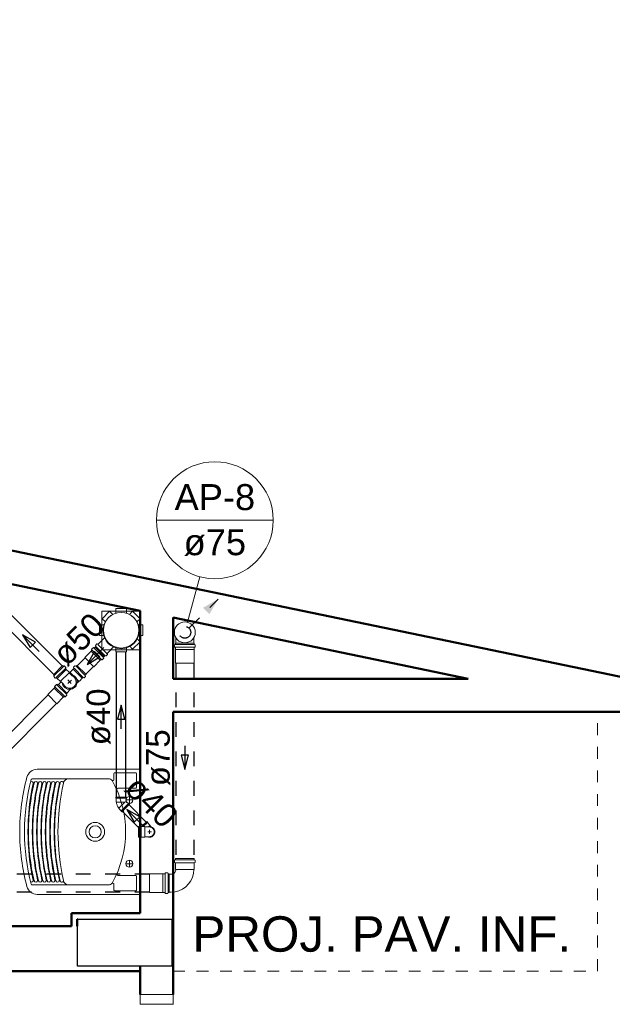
# Model space of a CAD drawing. Header units: millimetres. Extents: x 567 to 934, y -1 to 364.
# Tile 172 of 256: x 643 to 648, y 103 to 111. Entities that reach past the tile are written whole.
import ezdxf

# ---------------------------------------------------------------- set-up
doc = ezdxf.new("R2010")
doc.units = ezdxf.units.MM
doc.header["$MEASUREMENT"] = 0
for name, pattern in [('JIS_02_1.2', [0.25, 0.125, -0.125]), ('NULL', [0]), ('Projeção', [0.0065, 0.005, -0.0015])]:
    doc.linetypes.add(name, pattern=pattern)
for name, color, linetype, lineweight in [('A-DETL', 7, 'Continuous', 13), ('A-WALL', 7, 'Continuous', 25), ('AP-Condutos', 14, 'JIS_02_1.2', 25), ('AP-Indicação coluna', 14, 'Continuous', 13), ('AP-Sentido conduto', 14, 'Continuous', 30), ('AP-Textos conduto', 7, 'Continuous', 9), ('ARQ-ALV-REB', 7, 'Continuous', 18), ('ARQ-ESQUAD', 7, 'Continuous', 25), ('C-PROP-LINE', 7, 'Continuous', 25), ('Caixas e Ralos - TIGRE', 7, 'Continuous', 13), ('CV-Condutos', 14, 'Continuous', 25), ('CV-Sentido conduto', 14, 'Continuous', 30), ('G-ANNO-TEXT', 231, 'Continuous', 9), ('Peças hidrossanitárias', 7, 'Continuous', 13), ('S-COLS', 7, 'Continuous', 13), ('Simbolos', 14, 'Continuous', 20), ('Simbolos_int', 14, 'Continuous', 15), ('TQ-Condutos', 14, 'Continuous', 25), ('TQ-Sentido conduto', 14, 'Continuous', 30), ('TQ-Textos conduto', 7, 'Continuous', 9)]:
    doc.layers.add(name, color=color, linetype=linetype, lineweight=lineweight)
doc.layers.add('ARQ FINA', color=8, linetype='Continuous')
doc.styles.add('Arial', font='arial.ttf')
doc.styles.add('Arial_1', font='arial.ttf', dxfattribs={"height": 200})

msp = doc.modelspace()

# ---------------------------------------------------------------- hatches: boundary and pattern name
at = {"layer": 'AP-Condutos', "linetype": 'Continuous'}
msp.add_hatch(color=151, dxfattribs=at).paths.add_polyline_path([(644.6341, 106.168), (644.5042, 106.093), (644.5591, 106.0381)])

# ---------------------------------------------------------------- linework, layer by layer
at = {"layer": 'A-DETL', "color": 8, "linetype": 'Projeção'}
for p, q in [((647.8511, 103.0142), (647.8511, 105.1931)), ((644.2511, 85.9305), (644.2511, 103.0142)), ((644.2511, 103.0142), (647.8511, 103.0142))]:
    msp.add_line(p, q, dxfattribs=at)
at = {"layer": 'A-WALL', "color": 8, "lineweight": 50}
for p, q in [((662.7311, 102.4601), (636.0791, 107.9921)), ((640.8391, 106.7181), (643.9711, 106.068)), ((643.9711, 106.068), (643.9711, 103.5052)), ((644.2511, 106.0099), (646.7537, 105.4905)), ((644.2511, 105.4905), (644.2511, 106.0099)), ((646.7537, 105.4905), (644.2511, 105.4905)), ((644.2511, 105.2105), (648.1027, 105.2105)), ((644.2511, 102.8142), (644.2511, 105.2105)), ((643.3889, 103.5052), (643.3889, 103.3942)), ((643.9711, 103.5052), (643.3889, 103.5052)), ((643.4389, 103.3942), (643.4389, 103.4552)), ((643.4389, 103.4552), (643.4416, 103.4552)), ((643.3889, 103.3942), (642.6211, 103.3942)), ((643.4416, 103.3942), (643.4389, 103.3942)), ((642.6211, 103.0142), (643.9711, 103.0142)), ((643.9711, 103.0552), (643.9711, 102.8142))]:
    msp.add_line(p, q, dxfattribs=at)
at = {"layer": 'A-WALL', "color": 8}
for p, q in [((643.4416, 103.4552), (644.2416, 103.4552)), ((644.2416, 103.4552), (644.2416, 103.0552)), ((643.4416, 103.0552), (643.4416, 103.3942)), ((644.2416, 103.0552), (643.4416, 103.0552))]:
    msp.add_line(p, q, dxfattribs=at)
at = {"layer": 'AP-Condutos'}
for p, q in [((644.2758, 105.6252), (644.2758, 103.967)), ((644.4268, 105.6252), (644.4268, 103.967)), ((644.0517, 103.8349), (641.8168, 103.8349)), ((644.0517, 103.6839), (641.666, 103.6839))]:
    msp.add_line(p, q, dxfattribs=at)
msp.add_lwpolyline([(644.3866, 105.9205), (644.6341, 106.168)], dxfattribs=at)
msp.add_circle((644.3513, 105.8852), 0.05, dxfattribs=at)
at = {"layer": 'AP-Indicação coluna'}
for p, q in [((644.1102, 106.836), (645.1015, 106.836)), ((644.4777, 106.3572), (644.3742, 105.9708))]:
    msp.add_line(p, q, dxfattribs=at)
msp.add_circle((644.6059, 106.836), 0.4957, dxfattribs=at)
msp.add_circle((644.6059, 106.836), 0.4957, dxfattribs=at)
at = {"layer": 'AP-Sentido conduto'}
for p, q in [((644.3836, 104.8431), (644.3189, 104.8431)), ((644.3189, 104.8431), (644.3513, 104.7223)), ((644.3513, 104.7223), (644.3836, 104.8431))]:
    msp.add_line(p, q, dxfattribs=at)
msp.add_lwpolyline([(644.3513, 104.9223), (644.3513, 104.7223)], dxfattribs=at)
at = {"layer": 'ARQ FINA', "lineweight": 5}
msp.add_circle((643.5908, 104.1942), 0.08, dxfattribs=at)
at = {"layer": 'ARQ-ALV-REB', "color": 8}
for p, q in [((643.6466, 105.736), (643.6466, 106.065)), ((643.6466, 106.065), (643.9711, 106.065)), ((643.9711, 105.736), (643.6466, 105.736))]:
    msp.add_line(p, q, dxfattribs=at)
at = {"layer": 'ARQ-ESQUAD', "color": 8, "lineweight": 13}
for p, q in [((643.9711, 102.7342), (643.9711, 102.8142)), ((643.9711, 102.8142), (644.2511, 102.8142)), ((643.9711, 102.8142), (644.2511, 102.8142)), ((643.9711, 102.7342), (643.9711, 102.8142)), ((644.2511, 102.8142), (644.2511, 102.7342)), ((644.2511, 102.8142), (644.2511, 102.7342)), ((644.2511, 102.7342), (643.9711, 102.7342)), ((644.2511, 102.7342), (643.9711, 102.7342))]:
    msp.add_line(p, q, dxfattribs=at)
at = {"layer": 'C-PROP-LINE', "color": 8}
msp.add_line((671.4841, 100.6433), (607.2794, 113.9698), dxfattribs=at)
at = {"layer": 'Caixas e Ralos - TIGRE', "color": 8}
for p, q in [((643.9711, 106.065), (643.6466, 106.065)), ((643.6466, 106.065), (643.6466, 105.736)), ((643.6466, 105.736), (643.9711, 105.736))]:
    msp.add_line(p, q, dxfattribs=at)
for start, end in [(90, 270), (270, 90)]:
    msp.add_arc((643.8111, 105.9005), 0.154, start, end, dxfattribs=at)
at = {"layer": 'CV-Condutos'}
for p, q in [((643.2392, 105.529), (642.7546, 106.0137)), ((643.3109, 105.6008), (642.8263, 106.0854))]:
    msp.add_line(p, q, dxfattribs=at)
at = {"layer": 'CV-Sentido conduto'}
for p, q in [((642.9758, 105.8642), (643.0383, 105.756)), ((643.084, 105.8017), (642.9758, 105.8642)), ((643.0383, 105.756), (643.084, 105.8017))]:
    msp.add_line(p, q, dxfattribs=at)
msp.add_lwpolyline([(643.1172, 105.7228), (642.9758, 105.8642)], dxfattribs=at)
at = {"layer": 'Peças hidrossanitárias', "color": 8}
for p, q in [((643.6466, 105.736), (643.6466, 106.065)), ((643.6466, 106.065), (643.9711, 106.065)), ((643.9711, 105.736), (643.6466, 105.736)), ((643.9611, 104.7242), (643.0987, 104.7242)), ((643.7503, 104.6372), (643.7503, 104.6882)), ((643.7571, 104.695), (643.9351, 104.695)), ((643.9419, 104.6882), (643.9419, 104.5702)), ((643.059, 104.617), (643.0436, 104.6208)), ((643.0573, 104.6442), (643.704, 104.6442)), ((643.9351, 104.5634), (643.7834, 104.5634)), ((643.8511, 104.4642), (643.9111, 104.4642)), ((643.8811, 104.4942), (643.8811, 104.4342)), ((643.8511, 103.9242), (643.9111, 103.9242)), ((643.8811, 103.9542), (643.8811, 103.8942)), ((643.0577, 103.7706), (643.0437, 103.7671)), ((643.7503, 103.7514), (643.7503, 103.7004)), ((643.9351, 103.8252), (643.7835, 103.8252)), ((643.9419, 103.7004), (643.9419, 103.8184)), ((643.704, 103.7442), (643.0573, 103.7442)), ((643.7571, 103.6936), (643.9351, 103.6936)), ((643.0987, 103.6642), (643.9611, 103.6642))]:
    msp.add_line(p, q, dxfattribs=at)
msp.add_circle((643.5908, 104.1942), 0.08, dxfattribs=at)
for centre, radius, start, end in [((643.0987, 104.6342), 0.09, 90, 165.0895), ((643.7571, 104.6882), 0.0068, 90, 180), ((643.9351, 104.6882), 0.0068, 0, 90), ((643.9611, 104.7142), 0.01, 360, 90), ((644.7511, 104.1942), 1.8, 165.0895, 180), ((644.7511, 104.1942), 1.76, 165.43795, 194.56205), ((644.9524, 104.1942), 1.9316, 167.75673, 192.24327), ((644.9154, 104.1942), 1.8896, 167.26211, 192.73462), ((643.0573, 104.6342), 0.01, 90, 165.43795), ((644.9556, 104.1942), 1.8978, 167.52851, 192.47149), ((643.051, 104.6057), 0.0138, 351.91427, 54.67274), ((644.9521, 104.1942), 1.8896, 167.26211, 192.73462), ((644.9923, 104.1942), 1.8978, 167.52851, 192.47149), ((644.9887, 104.1942), 1.8896, 167.26211, 192.73462), ((645.0289, 104.1942), 1.8978, 167.52851, 192.47149), ((645.0254, 104.1942), 1.8896, 167.26211, 192.73462), ((645.0656, 104.1942), 1.8978, 167.52851, 192.47149), ((645.0626, 104.1942), 1.8896, 167.26211, 192.73462), ((645.1027, 104.1942), 1.8978, 167.52851, 192.47149), ((645.0997, 104.1942), 1.8896, 167.26211, 192.73462), ((645.1399, 104.1942), 1.8978, 167.52851, 192.47149), ((645.1433, 104.1942), 1.8964, 167.30973, 192.69052), ((645.1377, 104.1942), 1.8622, 167.16628, 192.83372), ((643.3635, 104.6025), 0.0418, 93.32388, 172.67575), ((643.7038, 104.6038), 0.0404, 39.04366, 89.79572), ((643.7389, 104.6404), 0.0118, 251.68538, 344.04461), ((642.9572, 104.1942), 0.8913, 330.78554, 29.21357), ((643.7834, 104.5531), 0.0103, 90, 180), ((643.9351, 104.5702), 0.0068, 270, 0), ((643.8811, 104.4642), 0.03, 90, 270), ((643.8811, 104.4642), 0.03, 90, 270), ((643.8811, 104.4642), 0.03, 270, 90), ((643.8811, 104.4642), 0.03, 270, 90), ((644.7511, 104.1942), 1.8, 180, 194.9105), ((643.5908, 104.1942), 0.052, 0, 180), ((643.5908, 104.1942), 0.052, 180, 0), ((643.8811, 103.9242), 0.03, 90, 270), ((643.8811, 103.9242), 0.03, 90, 270), ((643.8811, 103.9242), 0.03, 270, 90), ((643.8811, 103.9242), 0.03, 270, 90), ((643.7835, 103.8355), 0.0102, 180, 270), ((643.0573, 103.7542), 0.01, 194.56205, 270), ((643.3635, 103.7858), 0.0418, 187.3239, 266.67622), ((643.7039, 103.7848), 0.0404, 270.19898, 320.96473), ((643.7389, 103.7482), 0.0118, 15.95125, 108.26384), ((643.9351, 103.8184), 0.00681, 0, 90), ((643.0987, 103.7542), 0.09, 194.9105, 270), ((643.7571, 103.7004), 0.0068, 180, 270), ((643.9351, 103.7004), 0.0068, 270, 0), ((643.9611, 103.6742), 0.01, 270, 0)]:
    msp.add_arc(centre, radius, start, end, dxfattribs=at)
for centre, major_axis, ratio, start_param, end_param in [((643.0874, 104.6073), (-0.0151, 0.0033), 0.866837, 3.141593, 6.275174), ((643.1241, 104.6073), (-0.0151, 0.0033), 0.866837, 3.141593, 6.275174), ((643.1607, 104.6073), (-0.0151, 0.0033), 0.866837, 3.141593, 6.275174), ((643.1975, 104.6073), (-0.0151, 0.0033), 0.866837, 3.141593, 6.275174), ((643.2346, 104.6073), (-0.0151, 0.0033), 0.866837, 3.141593, 6.275174), ((643.2717, 104.6073), (-0.0151, 0.0033), 0.866837, 3.141593, 6.275174), ((643.3073, 104.6076), (-0.014, 0.0032), 0.924198, 3.141593, 6.283783), ((643.0527, 103.7816), (0.0119, 0.0029), 0.98253, 4.891996, 6.283185), ((643.0874, 103.781), (0.0151, 0.0033), 0.86017, 3.141593, 6.283185), ((643.1241, 103.781), (0.0151, 0.0033), 0.86017, 3.141593, 6.283185), ((643.1607, 103.781), (0.0151, 0.0033), 0.86017, 3.141593, 6.283185), ((643.1975, 103.781), (0.0151, 0.0033), 0.86017, 3.141593, 6.283185), ((643.2346, 103.781), (0.0151, 0.0033), 0.86017, 3.141593, 6.283185), ((643.2717, 103.781), (0.0151, 0.0033), 0.86017, 3.141593, 6.283185), ((643.3073, 103.7807), (0.014, 0.0032), 0.924203, 3.140999, 6.283189)]:
    msp.add_ellipse(centre, major_axis=major_axis, ratio=ratio, start_param=start_param, end_param=end_param, dxfattribs=at)
at = {"layer": 'S-COLS', "color": 8}
for p, q in [((643.9711, 103.4552), (643.4416, 103.4552)), ((643.4416, 103.4552), (643.4416, 103.3942)), ((644.2416, 103.4552), (643.9711, 103.4552)), ((644.2416, 103.2042), (644.2416, 103.4552)), ((643.4416, 103.3942), (643.4416, 103.0552)), ((644.2416, 103.0552), (644.2416, 103.2042)), ((643.4416, 103.0552), (643.9711, 103.0552)), ((643.9711, 103.0552), (644.2416, 103.0552))]:
    msp.add_line(p, q, dxfattribs=at)
at = {"layer": 'Simbolos'}
for p, q in [((643.6498, 106.001), (643.7134, 106.0647)), ((643.7134, 106.0647), (643.7409, 106.0372)), ((643.766, 106.0865), (643.766, 106.0476)), ((643.766, 106.0865), (643.856, 106.0865)), ((643.856, 106.0865), (643.856, 106.0477)), ((643.9086, 106.0648), (643.8811, 106.0373)), ((643.9086, 106.0648), (643.9723, 106.0012)), ((643.6281, 105.9484), (643.6669, 105.9484)), ((643.6281, 105.8584), (643.6281, 105.9484)), ((643.6498, 106.001), (643.6773, 105.9735)), ((643.9723, 106.0012), (643.9448, 105.9737)), ((643.9941, 105.9486), (643.9552, 105.9486)), ((643.9941, 105.9486), (643.9941, 105.8586)), ((643.6149, 105.7845), (643.6729, 105.8426)), ((643.6281, 105.8584), (643.667, 105.8584)), ((643.9941, 105.8586), (643.9553, 105.8586)), ((644.2758, 105.8388), (644.2758, 105.7932)), ((644.4268, 105.8388), (644.4268, 105.7932)), ((643.5731, 105.7552), (643.5607, 105.7428)), ((643.5755, 105.7555), (643.5808, 105.7524)), ((643.5894, 105.7589), (643.5832, 105.7528)), ((643.5894, 105.7589), (643.5955, 105.7651)), ((643.6668, 105.6816), (643.5894, 105.7589)), ((643.5894, 105.7589), (643.6668, 105.6816)), ((643.5928, 105.7728), (643.5958, 105.7675)), ((643.5931, 105.7752), (643.6055, 105.7876)), ((643.6082, 105.7877), (643.6122, 105.7844)), ((643.6923, 105.7072), (643.7504, 105.7653)), ((643.7662, 105.7205), (643.7662, 105.7594)), ((643.8562, 105.7205), (643.8562, 105.7594)), ((643.9088, 105.7424), (643.8813, 105.7698)), ((643.9724, 105.806), (643.9088, 105.7424)), ((643.9724, 105.806), (643.9449, 105.8335)), ((644.2627, 105.7786), (644.2627, 105.7611)), ((644.2702, 105.7821), (644.2642, 105.7805)), ((644.2695, 105.7587), (644.2645, 105.7591)), ((644.2713, 105.7567), (644.2713, 105.7395)), ((644.2717, 105.7932), (644.4309, 105.7932)), ((644.2717, 105.7932), (644.2717, 105.7841)), ((644.4309, 105.7932), (644.4309, 105.7841)), ((644.4313, 105.7567), (644.4313, 105.7395)), ((644.4324, 105.7821), (644.4384, 105.7805)), ((644.4331, 105.7587), (644.4381, 105.7591)), ((644.4399, 105.7786), (644.4399, 105.7611)), ((643.5572, 105.7262), (643.502, 105.6709)), ((643.5638, 105.7333), (643.5572, 105.7267)), ((643.5572, 105.7267), (643.5572, 105.7262)), ((643.5606, 105.7401), (643.564, 105.736)), ((643.6634, 105.6677), (643.6603, 105.673)), ((643.6668, 105.6816), (643.6606, 105.6755)), ((643.6668, 105.6816), (643.6729, 105.6878)), ((643.6807, 105.685), (643.6754, 105.6881)), ((643.6831, 105.6853), (643.6955, 105.6977)), ((643.6956, 105.7004), (643.6922, 105.7045)), ((643.8562, 105.7205), (643.7662, 105.7205)), ((644.2713, 105.7395), (644.2718, 105.739)), ((644.2718, 105.739), (644.2718, 105.6262)), ((644.4313, 105.7395), (644.4308, 105.739)), ((644.4308, 105.739), (644.4308, 105.6262)), ((643.3137, 105.6036), (643.2364, 105.5262)), ((643.3137, 105.6036), (643.3198, 105.5974)), ((643.3276, 105.6002), (643.3222, 105.5971)), ((643.33, 105.5999), (643.3424, 105.5875)), ((643.407, 105.5864), (643.4104, 105.5823)), ((643.4196, 105.6015), (643.4072, 105.5891)), ((643.422, 105.6018), (643.4273, 105.5987)), ((643.4359, 105.6052), (643.4297, 105.599)), ((643.5133, 105.5279), (643.4359, 105.6052)), ((643.6341, 105.6494), (643.5789, 105.5942)), ((643.6346, 105.6494), (643.6341, 105.6494)), ((643.6412, 105.656), (643.6346, 105.6494)), ((643.648, 105.6528), (643.6439, 105.6562)), ((643.6631, 105.6653), (643.6507, 105.6529)), ((644.2718, 105.6262), (644.2728, 105.6252)), ((644.2728, 105.6252), (644.4298, 105.6252)), ((644.4308, 105.6262), (644.4298, 105.6252)), ((643.2364, 105.5262), (643.2425, 105.52)), ((643.2398, 105.5123), (643.2428, 105.5176)), ((643.2401, 105.5099), (643.2525, 105.4975)), ((643.3425, 105.5848), (643.3391, 105.5807)), ((643.3392, 105.578), (643.3459, 105.5714)), ((643.3459, 105.5714), (643.3459, 105.5708)), ((643.3459, 105.5708), (643.3696, 105.5471)), ((643.3696, 105.5471), (643.3696, 105.542)), ((643.3696, 105.542), (643.3954, 105.5163)), ((643.374, 105.5418), (643.3719, 105.5397)), ((643.38, 105.5436), (643.374, 105.5376)), ((643.3763, 105.5399), (643.374, 105.5418)), ((643.4037, 105.5724), (643.38, 105.5487)), ((643.38, 105.5487), (643.38, 105.5436)), ((643.4103, 105.5796), (643.4037, 105.573)), ((643.4037, 105.573), (643.4037, 105.5724)), ((643.5096, 105.5116), (643.4972, 105.4992)), ((643.5099, 105.514), (643.5068, 105.5193)), ((643.5133, 105.5279), (643.5071, 105.5217)), ((643.2506, 105.4197), (643.244, 105.4131)), ((643.2473, 105.4265), (643.2507, 105.4224)), ((643.2598, 105.4416), (643.2475, 105.4292)), ((643.2552, 105.4973), (643.2592, 105.5007)), ((643.2619, 105.5006), (643.2686, 105.494)), ((643.2623, 105.4419), (643.2676, 105.4388)), ((643.2686, 105.494), (643.2691, 105.494)), ((643.2691, 105.494), (643.2929, 105.4703)), ((643.2762, 105.4453), (643.27, 105.4391)), ((643.2762, 105.4453), (643.3536, 105.368)), ((643.3024, 105.4659), (643.279, 105.4425)), ((643.2929, 105.4703), (643.298, 105.4703)), ((643.298, 105.4703), (643.3237, 105.4446)), ((643.4517, 105.4719), (643.4371, 105.4573)), ((643.4435, 105.4637), (643.4458, 105.4618)), ((643.45, 105.4659), (643.4458, 105.4618)), ((643.448, 105.4682), (643.45, 105.4659)), ((643.4568, 105.4719), (643.4517, 105.4719)), ((643.4805, 105.4957), (643.4568, 105.4719)), ((643.4811, 105.4957), (643.4805, 105.4957)), ((643.4877, 105.5023), (643.4811, 105.4957)), ((643.4945, 105.4991), (643.4904, 105.5024)), ((643.244, 105.4125), (643.1888, 105.3573)), ((643.244, 105.4131), (643.244, 105.4125)), ((643.328, 105.3424), (643.3214, 105.3358)), ((643.3348, 105.3391), (643.3307, 105.3425)), ((643.3498, 105.3517), (643.3375, 105.3393)), ((643.3502, 105.3541), (643.3471, 105.3594)), ((643.3536, 105.368), (643.3474, 105.3618)), ((643.3828, 105.4029), (643.3507, 105.3708)), ((643.3208, 105.3358), (643.2656, 105.2805)), ((643.3214, 105.3358), (643.3208, 105.3358)), ((643.8567, 104.4892), (643.7655, 104.4892)), ((643.7655, 104.4892), (643.7655, 104.4812)), ((643.7655, 104.4812), (643.7675, 104.4792)), ((643.7675, 104.4792), (643.7675, 104.4492)), ((643.7675, 104.4492), (643.7699, 104.4468)), ((643.8822, 104.4275), (643.8178, 104.363)), ((643.8567, 104.4812), (643.8547, 104.4792)), ((643.8547, 104.4792), (643.8547, 104.4522)), ((643.8738, 104.4332), (643.8547, 104.4522)), ((643.8567, 104.4892), (643.8567, 104.4812)), ((643.8766, 104.4332), (643.8738, 104.4332)), ((643.8822, 104.4275), (643.8766, 104.4332)), ((643.7909, 104.3927), (643.7909, 104.3961)), ((643.8121, 104.3715), (643.7909, 104.3927)), ((643.8121, 104.3687), (643.8121, 104.3715)), ((643.8178, 104.363), (643.8121, 104.3687)), ((644.0282, 104.2816), (643.9849, 104.2383)), ((644.0282, 104.2816), (644.0338, 104.2759)), ((644.0338, 104.2759), (644.0339, 104.2731)), ((644.0339, 104.2731), (644.0551, 104.2519)), ((644.0551, 104.2519), (644.0551, 104.2485)), ((643.9571, 104.2383), (643.9571, 104.1501)), ((643.9571, 104.2383), (643.9633, 104.2383)), ((643.9661, 104.2428), (643.9652, 104.2398)), ((643.968, 104.2443), (643.9776, 104.2443)), ((643.9795, 104.2425), (643.9797, 104.2401)), ((643.9817, 104.2383), (644.0101, 104.2383)), ((644.0101, 104.2383), (644.013, 104.2354)), ((644.0316, 104.2354), (644.013, 104.2354)), ((644.0511, 104.2354), (644.0316, 104.2354)), ((644.0664, 104.2371), (644.0551, 104.2485)), ((643.9571, 104.1501), (643.9633, 104.1501)), ((643.966, 104.1456), (643.9652, 104.1486)), ((643.968, 104.1441), (643.9776, 104.1441)), ((643.9795, 104.1459), (643.9798, 104.1483)), ((643.9817, 104.1501), (644.0101, 104.1501)), ((644.0101, 104.1501), (644.013, 104.153)), ((644.0316, 104.153), (644.013, 104.153)), ((644.0511, 104.153), (644.0316, 104.153)), ((644.2627, 103.9525), (644.2627, 103.935)), ((644.2702, 103.956), (644.2642, 103.9544)), ((644.2699, 103.9325), (644.2645, 103.933)), ((644.4309, 103.967), (644.2717, 103.967)), ((644.2717, 103.967), (644.2717, 103.9579)), ((644.2717, 103.9305), (644.2717, 103.879)), ((644.4309, 103.967), (644.4309, 103.9579)), ((644.4309, 103.9305), (644.4309, 103.879)), ((644.4324, 103.956), (644.4384, 103.9544)), ((644.4327, 103.9325), (644.4381, 103.933)), ((644.4399, 103.9525), (644.4399, 103.935)), ((644.0527, 103.8389), (644.0517, 103.8379)), ((644.0517, 103.8379), (644.0517, 103.6809)), ((644.1655, 103.8389), (644.0527, 103.8389)), ((644.166, 103.8394), (644.1655, 103.8389)), ((644.1832, 103.8394), (644.166, 103.8394)), ((644.1852, 103.8413), (644.1856, 103.8462)), ((644.2051, 103.848), (644.1876, 103.848)), ((644.2086, 103.8405), (644.207, 103.8466)), ((644.2197, 103.839), (644.2106, 103.839)), ((644.2197, 103.839), (644.2197, 103.6798)), ((644.2358, 103.8349), (644.2197, 103.8349)), ((644.2717, 103.879), (644.2758, 103.8749)), ((644.4309, 103.879), (644.4268, 103.8749)), ((644.0527, 103.6799), (644.0517, 103.6809)), ((644.1655, 103.6799), (644.0527, 103.6799)), ((644.166, 103.6794), (644.1655, 103.6799)), ((644.1832, 103.6794), (644.166, 103.6794)), ((644.1852, 103.6776), (644.1856, 103.6727)), ((644.2051, 103.6708), (644.1876, 103.6708)), ((644.2086, 103.6784), (644.207, 103.6723)), ((644.2197, 103.6798), (644.2106, 103.6798)), ((644.2358, 103.6839), (644.2197, 103.6839)), ((644.2358, 103.6839), (644.2352, 103.6839))]:
    msp.add_line(p, q, dxfattribs=at)
for points in [[(643.5755, 105.7555), (643.5752, 105.7556), (643.5749, 105.7557), (643.5747, 105.7558), (643.5744, 105.7558), (643.5741, 105.7557), (643.5738, 105.7557), (643.5735, 105.7555), (643.5733, 105.7554), (643.5731, 105.7552)], [(643.5931, 105.7752), (643.5929, 105.775), (643.5927, 105.7748), (643.5926, 105.7745), (643.5925, 105.7742), (643.5925, 105.7739), (643.5925, 105.7736), (643.5926, 105.7733), (643.5926, 105.7731), (643.5928, 105.7728)], [(643.5955, 105.7651), (643.5957, 105.7653), (643.5959, 105.7655), (643.596, 105.7658), (643.5961, 105.7661), (643.5961, 105.7664), (643.5961, 105.7667), (643.5961, 105.7669), (643.596, 105.7672), (643.5958, 105.7675)], [(643.6082, 105.7877), (643.6079, 105.7879), (643.6076, 105.7881), (643.6073, 105.7882), (643.607, 105.7882), (643.6066, 105.7882), (643.6063, 105.7881), (643.606, 105.788), (643.6057, 105.7878), (643.6055, 105.7876)], [(643.6122, 105.7844), (643.6125, 105.7842), (643.6128, 105.784), (643.6131, 105.7839), (643.6134, 105.7839), (643.6138, 105.7839), (643.6141, 105.784), (643.6144, 105.7841), (643.6147, 105.7843), (643.6149, 105.7845)], [(644.2642, 105.7805), (644.2639, 105.7804), (644.2636, 105.7803), (644.2634, 105.7801), (644.2632, 105.7799), (644.263, 105.7797), (644.2629, 105.7795), (644.2628, 105.7792), (644.2627, 105.7789), (644.2627, 105.7786)], [(644.2627, 105.7611), (644.2627, 105.7608), (644.2628, 105.7605), (644.2629, 105.7602), (644.2631, 105.7599), (644.2633, 105.7596), (644.2636, 105.7594), (644.2639, 105.7593), (644.2642, 105.7592), (644.2645, 105.7591)], [(644.2713, 105.7567), (644.2712, 105.757), (644.2712, 105.7573), (644.271, 105.7576), (644.2709, 105.7579), (644.2706, 105.7582), (644.2704, 105.7584), (644.2701, 105.7585), (644.2698, 105.7586), (644.2695, 105.7587)], [(644.2702, 105.7822), (644.2705, 105.7823), (644.2707, 105.7824), (644.271, 105.7826), (644.2712, 105.7828), (644.2713, 105.783), (644.2715, 105.7832), (644.2716, 105.7835), (644.2717, 105.7838), (644.2717, 105.7841)], [(644.4309, 105.7841), (644.4309, 105.7838), (644.431, 105.7835), (644.4311, 105.7832), (644.4312, 105.783), (644.4314, 105.7828), (644.4316, 105.7826), (644.4318, 105.7824), (644.4321, 105.7823), (644.4324, 105.7822)], [(644.4331, 105.7587), (644.4328, 105.7586), (644.4325, 105.7585), (644.4322, 105.7584), (644.4319, 105.7582), (644.4317, 105.7579), (644.4315, 105.7576), (644.4314, 105.7573), (644.4313, 105.757), (644.4313, 105.7567)], [(644.4381, 105.7591), (644.4384, 105.7592), (644.4387, 105.7593), (644.439, 105.7594), (644.4392, 105.7596), (644.4395, 105.7599), (644.4396, 105.7602), (644.4398, 105.7605), (644.4398, 105.7608), (644.4399, 105.7611)], [(644.4399, 105.7786), (644.4399, 105.7789), (644.4398, 105.7792), (644.4397, 105.7795), (644.4395, 105.7797), (644.4394, 105.7799), (644.4392, 105.7801), (644.4389, 105.7803), (644.4387, 105.7804), (644.4384, 105.7805)], [(643.5607, 105.7428), (643.5605, 105.7425), (643.5603, 105.7423), (643.5602, 105.7419), (643.5601, 105.7416), (643.5601, 105.7413), (643.5602, 105.741), (643.5602, 105.7407), (643.5604, 105.7404), (643.5606, 105.7401)], [(643.5638, 105.7333), (643.5641, 105.7336), (643.5642, 105.7339), (643.5643, 105.7342), (643.5644, 105.7345), (643.5644, 105.7348), (643.5644, 105.7352), (643.5643, 105.7355), (643.5641, 105.7358), (643.564, 105.736)], [(643.5808, 105.7524), (643.5811, 105.7523), (643.5814, 105.7522), (643.5816, 105.7522), (643.5819, 105.7522), (643.5822, 105.7522), (643.5825, 105.7523), (643.5828, 105.7524), (643.583, 105.7526), (643.5832, 105.7528)], [(643.6606, 105.6755), (643.6604, 105.6752), (643.6603, 105.675), (643.6602, 105.6747), (643.6601, 105.6744), (643.6601, 105.6742), (643.6601, 105.6739), (643.6601, 105.6736), (643.6602, 105.6733), (643.6603, 105.673)], [(643.6753, 105.6881), (643.6751, 105.6882), (643.6748, 105.6883), (643.6745, 105.6883), (643.6742, 105.6883), (643.6739, 105.6883), (643.6737, 105.6882), (643.6734, 105.6881), (643.6732, 105.688), (643.6729, 105.6878)], [(643.6807, 105.685), (643.6809, 105.6849), (643.6812, 105.6848), (643.6815, 105.6848), (643.6818, 105.6848), (643.6821, 105.6848), (643.6824, 105.6849), (643.6826, 105.685), (643.6829, 105.6851), (643.6831, 105.6853)], [(643.6923, 105.7072), (643.6921, 105.7069), (643.6919, 105.7066), (643.6918, 105.7063), (643.6918, 105.706), (643.6917, 105.7057), (643.6918, 105.7054), (643.6919, 105.705), (643.692, 105.7047), (643.6922, 105.7045)], [(643.6955, 105.6977), (643.6957, 105.698), (643.6958, 105.6983), (643.696, 105.6986), (643.696, 105.6989), (643.6961, 105.6992), (643.696, 105.6996), (643.6959, 105.6999), (643.6958, 105.7002), (643.6956, 105.7004)], [(643.3198, 105.5974), (643.32, 105.5972), (643.3203, 105.5971), (643.3206, 105.597), (643.3208, 105.5969), (643.3211, 105.5968), (643.3214, 105.5968), (643.3217, 105.5969), (643.322, 105.597), (643.3222, 105.5971)], [(643.33, 105.5999), (643.3298, 105.6), (643.3295, 105.6002), (643.3292, 105.6003), (643.329, 105.6004), (643.3287, 105.6004), (643.3284, 105.6004), (643.3281, 105.6004), (643.3278, 105.6003), (643.3276, 105.6002)], [(643.3425, 105.5848), (643.3427, 105.585), (643.3428, 105.5853), (643.3429, 105.5857), (643.343, 105.586), (643.3429, 105.5863), (643.3429, 105.5866), (643.3428, 105.5869), (643.3426, 105.5872), (643.3424, 105.5875)], [(643.4072, 105.5891), (643.407, 105.5888), (643.4068, 105.5885), (643.4067, 105.5882), (643.4066, 105.5879), (643.4066, 105.5876), (643.4066, 105.5873), (643.4067, 105.5869), (643.4069, 105.5866), (643.4071, 105.5864)], [(643.422, 105.6018), (643.4217, 105.6019), (643.4214, 105.602), (643.4211, 105.602), (643.4208, 105.602), (643.4206, 105.602), (643.4203, 105.6019), (643.42, 105.6018), (643.4198, 105.6017), (643.4196, 105.6015)], [(643.4273, 105.5987), (643.4276, 105.5986), (643.4278, 105.5985), (643.4281, 105.5985), (643.4284, 105.5985), (643.4287, 105.5985), (643.429, 105.5986), (643.4292, 105.5987), (643.4295, 105.5989), (643.4297, 105.599)], [(643.6439, 105.6562), (643.6437, 105.6563), (643.6434, 105.6565), (643.6431, 105.6566), (643.6427, 105.6566), (643.6424, 105.6566), (643.6421, 105.6565), (643.6418, 105.6564), (643.6415, 105.6562), (643.6412, 105.656)], [(643.648, 105.6528), (643.6483, 105.6526), (643.6486, 105.6524), (643.6489, 105.6524), (643.6492, 105.6523), (643.6495, 105.6523), (643.6499, 105.6524), (643.6502, 105.6525), (643.6504, 105.6527), (643.6507, 105.6529)], [(643.6631, 105.6653), (643.6633, 105.6655), (643.6634, 105.6658), (643.6635, 105.666), (643.6636, 105.6663), (643.6637, 105.6666), (643.6637, 105.6669), (643.6636, 105.6672), (643.6635, 105.6675), (643.6634, 105.6677)], [(643.2398, 105.5123), (643.2396, 105.512), (643.2396, 105.5117), (643.2395, 105.5114), (643.2395, 105.5112), (643.2395, 105.5109), (643.2396, 105.5106), (643.2397, 105.5103), (643.2399, 105.5101), (643.2401, 105.5099)], [(643.2428, 105.5176), (643.243, 105.5179), (643.243, 105.5181), (643.2431, 105.5184), (643.2431, 105.5187), (643.2431, 105.519), (643.243, 105.5193), (643.2429, 105.5195), (643.2427, 105.5198), (643.2425, 105.52)], [(643.3237, 105.4446), (643.3273, 105.4375), (643.3319, 105.4311), (643.3374, 105.4253), (643.3436, 105.4205), (643.3505, 105.4166), (643.3579, 105.4137), (643.3656, 105.4119), (643.3735, 105.4112), (643.3814, 105.4117), (643.3891, 105.4133), (643.3966, 105.4161), (643.4035, 105.4198), (643.4099, 105.4246), (643.4155, 105.4302), (643.4202, 105.4365), (643.424, 105.4435), (643.4267, 105.4509), (643.4283, 105.4587), (643.4288, 105.4666), (643.4281, 105.4745), (643.4263, 105.4822), (643.4234, 105.4895), (643.4195, 105.4964), (643.4146, 105.5027), (643.4089, 105.5081), (643.4024, 105.5127), (643.3954, 105.5163)], [(643.3391, 105.5807), (643.3389, 105.5805), (643.3388, 105.5802), (643.3387, 105.5798), (643.3387, 105.5795), (643.3387, 105.5792), (643.3387, 105.5789), (643.3389, 105.5786), (643.339, 105.5783), (643.3392, 105.578)], [(643.4103, 105.5796), (643.4105, 105.5799), (643.4107, 105.5802), (643.4108, 105.5805), (643.4109, 105.5808), (643.4109, 105.5811), (643.4109, 105.5814), (643.4108, 105.5818), (643.4106, 105.5821), (643.4104, 105.5823)], [(643.4904, 105.5024), (643.4902, 105.5026), (643.4899, 105.5028), (643.4895, 105.5029), (643.4892, 105.5029), (643.4889, 105.5029), (643.4886, 105.5028), (643.4883, 105.5027), (643.488, 105.5025), (643.4877, 105.5023)], [(643.5071, 105.5217), (643.5069, 105.5215), (643.5068, 105.5213), (643.5066, 105.521), (643.5066, 105.5207), (643.5065, 105.5204), (643.5065, 105.5201), (643.5066, 105.5199), (643.5067, 105.5196), (643.5068, 105.5193)], [(643.5096, 105.5116), (643.5097, 105.5118), (643.5099, 105.512), (643.51, 105.5123), (643.5101, 105.5126), (643.5101, 105.5129), (643.5101, 105.5132), (643.5101, 105.5135), (643.51, 105.5137), (643.5099, 105.514)], [(643.2475, 105.4292), (643.2473, 105.4289), (643.2471, 105.4286), (643.247, 105.4283), (643.2469, 105.428), (643.2469, 105.4277), (643.2469, 105.4273), (643.247, 105.427), (643.2472, 105.4267), (643.2474, 105.4265)], [(643.2506, 105.4197), (643.2508, 105.42), (643.251, 105.4203), (643.2511, 105.4206), (643.2512, 105.4209), (643.2512, 105.4212), (643.2512, 105.4215), (643.2511, 105.4219), (643.2509, 105.4221), (643.2507, 105.4224)], [(643.2525, 105.4975), (643.2527, 105.4973), (643.253, 105.4971), (643.2533, 105.497), (643.2536, 105.4969), (643.254, 105.4969), (643.2543, 105.4969), (643.2546, 105.497), (643.2549, 105.4972), (643.2552, 105.4974)], [(643.2619, 105.5006), (643.2617, 105.5008), (643.2614, 105.501), (643.2611, 105.5011), (643.2608, 105.5012), (643.2604, 105.5012), (643.2601, 105.5012), (643.2598, 105.5011), (643.2595, 105.5009), (643.2592, 105.5007)], [(643.2623, 105.4419), (643.262, 105.442), (643.2617, 105.4421), (643.2614, 105.4421), (643.2611, 105.4421), (643.2609, 105.4421), (643.2606, 105.442), (643.2603, 105.4419), (643.2601, 105.4417), (643.2598, 105.4416)], [(643.2676, 105.4388), (643.2679, 105.4387), (643.2681, 105.4386), (643.2684, 105.4386), (643.2687, 105.4385), (643.269, 105.4386), (643.2693, 105.4387), (643.2695, 105.4388), (643.2698, 105.4389), (643.27, 105.4391)], [(643.4945, 105.4991), (643.4947, 105.4989), (643.495, 105.4987), (643.4954, 105.4986), (643.4957, 105.4986), (643.496, 105.4986), (643.4963, 105.4987), (643.4966, 105.4988), (643.4969, 105.499), (643.4972, 105.4992)], [(643.3307, 105.3425), (643.3304, 105.3427), (643.3302, 105.3429), (643.3298, 105.343), (643.3295, 105.343), (643.3292, 105.343), (643.3289, 105.3429), (643.3286, 105.3428), (643.3283, 105.3426), (643.328, 105.3424)], [(643.3348, 105.3392), (643.335, 105.339), (643.3353, 105.3388), (643.3356, 105.3387), (643.336, 105.3387), (643.3363, 105.3387), (643.3366, 105.3388), (643.3369, 105.3389), (643.3372, 105.3391), (643.3375, 105.3393)], [(643.3474, 105.3618), (643.3472, 105.3616), (643.3471, 105.3614), (643.3469, 105.3611), (643.3469, 105.3608), (643.3468, 105.3605), (643.3468, 105.3602), (643.3469, 105.3599), (643.347, 105.3597), (643.3471, 105.3594)], [(643.3498, 105.3517), (643.35, 105.3519), (643.3502, 105.3521), (643.3503, 105.3524), (643.3504, 105.3527), (643.3504, 105.353), (643.3504, 105.3533), (643.3504, 105.3535), (643.3503, 105.3538), (643.3502, 105.3541)], [(643.7699, 104.4468), (643.771, 104.4407), (643.7725, 104.4348), (643.7742, 104.4289), (643.7762, 104.4231), (643.7786, 104.4174), (643.7812, 104.4118), (643.7842, 104.4064), (643.7874, 104.4012), (643.7909, 104.3961)], [(643.9633, 104.2383), (643.9636, 104.2383), (643.9639, 104.2384), (643.9642, 104.2385), (643.9644, 104.2386), (643.9646, 104.2388), (643.9648, 104.239), (643.965, 104.2392), (643.9651, 104.2395), (643.9652, 104.2398)], [(643.968, 104.2443), (643.9677, 104.2443), (643.9674, 104.2442), (643.9671, 104.2441), (643.9669, 104.2439), (643.9667, 104.2438), (643.9665, 104.2436), (643.9663, 104.2433), (643.9662, 104.2431), (643.9661, 104.2428)], [(643.9795, 104.2425), (643.9795, 104.2428), (643.9794, 104.2431), (643.9792, 104.2434), (643.979, 104.2436), (643.9788, 104.2439), (643.9785, 104.244), (643.9782, 104.2442), (643.9779, 104.2443), (643.9776, 104.2443)], [(643.9797, 104.2401), (643.9798, 104.2398), (643.9799, 104.2395), (643.9801, 104.2392), (643.9803, 104.2389), (643.9805, 104.2387), (643.9808, 104.2385), (643.9811, 104.2384), (643.9814, 104.2383), (643.9817, 104.2383)], [(644.0511, 104.153), (644.0583, 104.1536), (644.0652, 104.1555), (644.0717, 104.1585), (644.0776, 104.1626), (644.0826, 104.1677), (644.0868, 104.1736), (644.0898, 104.1801), (644.0917, 104.187), (644.0923, 104.1942), (644.0917, 104.2013), (644.0898, 104.2083), (644.0868, 104.2148), (644.0826, 104.2206), (644.0776, 104.2257), (644.0717, 104.2298), (644.0652, 104.2329), (644.0583, 104.2347), (644.0511, 104.2354)], [(643.9652, 104.1486), (643.9651, 104.1489), (643.965, 104.1491), (643.9648, 104.1494), (643.9646, 104.1496), (643.9644, 104.1497), (643.9642, 104.1499), (643.9639, 104.15), (643.9636, 104.1501), (643.9633, 104.1501)], [(643.9661, 104.1456), (643.9662, 104.1453), (643.9663, 104.145), (643.9665, 104.1448), (643.9667, 104.1446), (643.9669, 104.1444), (643.9671, 104.1443), (643.9674, 104.1442), (643.9677, 104.1441), (643.968, 104.1441)], [(643.9776, 104.1441), (643.9779, 104.1441), (643.9782, 104.1442), (643.9785, 104.1443), (643.9788, 104.1445), (643.979, 104.1447), (643.9792, 104.145), (643.9794, 104.1453), (643.9795, 104.1456), (643.9795, 104.1459)], [(643.9817, 104.1501), (643.9814, 104.15), (643.9811, 104.15), (643.9808, 104.1498), (643.9805, 104.1497), (643.9803, 104.1494), (643.9801, 104.1492), (643.9799, 104.1489), (643.9798, 104.1486), (643.9797, 104.1483)], [(644.2642, 103.9544), (644.2639, 103.9543), (644.2636, 103.9542), (644.2634, 103.954), (644.2632, 103.9538), (644.263, 103.9536), (644.2629, 103.9533), (644.2628, 103.953), (644.2627, 103.9528), (644.2627, 103.9525)], [(644.2627, 103.935), (644.2627, 103.9346), (644.2628, 103.9343), (644.2629, 103.934), (644.2631, 103.9337), (644.2633, 103.9335), (644.2636, 103.9333), (644.2639, 103.9331), (644.2642, 103.933), (644.2645, 103.933)], [(644.2717, 103.9305), (644.2716, 103.9308), (644.2716, 103.9312), (644.2714, 103.9315), (644.2713, 103.9317), (644.271, 103.932), (644.2708, 103.9322), (644.2705, 103.9323), (644.2702, 103.9324), (644.2699, 103.9325)], [(644.2702, 103.956), (644.2705, 103.9561), (644.2707, 103.9562), (644.271, 103.9564), (644.2712, 103.9566), (644.2713, 103.9568), (644.2715, 103.9571), (644.2716, 103.9574), (644.2717, 103.9577), (644.2717, 103.9579)], [(644.4309, 103.9579), (644.4309, 103.9577), (644.431, 103.9574), (644.4311, 103.9571), (644.4312, 103.9568), (644.4314, 103.9566), (644.4316, 103.9564), (644.4318, 103.9562), (644.4321, 103.9561), (644.4324, 103.956)], [(644.4327, 103.9325), (644.4324, 103.9324), (644.4321, 103.9323), (644.4318, 103.9322), (644.4315, 103.932), (644.4313, 103.9317), (644.4311, 103.9315), (644.431, 103.9312), (644.4309, 103.9308), (644.4309, 103.9305)], [(644.4381, 103.933), (644.4384, 103.933), (644.4387, 103.9331), (644.439, 103.9333), (644.4392, 103.9335), (644.4395, 103.9337), (644.4396, 103.934), (644.4398, 103.9343), (644.4398, 103.9346), (644.4399, 103.935)], [(644.4399, 103.9525), (644.4399, 103.9528), (644.4398, 103.953), (644.4397, 103.9533), (644.4395, 103.9536), (644.4394, 103.9538), (644.4392, 103.954), (644.4389, 103.9542), (644.4387, 103.9543), (644.4384, 103.9544)], [(644.1832, 103.8394), (644.1835, 103.8395), (644.1838, 103.8396), (644.1841, 103.8397), (644.1844, 103.8399), (644.1846, 103.8401), (644.1848, 103.8403), (644.185, 103.8406), (644.1851, 103.8409), (644.1852, 103.8413)], [(644.1876, 103.848), (644.1873, 103.848), (644.1869, 103.8479), (644.1866, 103.8478), (644.1864, 103.8476), (644.1861, 103.8474), (644.1859, 103.8471), (644.1858, 103.8469), (644.1857, 103.8465), (644.1856, 103.8462)], [(644.207, 103.8466), (644.2069, 103.8468), (644.2068, 103.8471), (644.2066, 103.8473), (644.2064, 103.8475), (644.2062, 103.8477), (644.2059, 103.8479), (644.2057, 103.848), (644.2054, 103.848), (644.2051, 103.848)], [(644.2086, 103.8405), (644.2087, 103.8403), (644.2089, 103.84), (644.209, 103.8398), (644.2092, 103.8396), (644.2095, 103.8394), (644.2097, 103.8392), (644.21, 103.8391), (644.2103, 103.8391), (644.2106, 103.839)], [(644.2358, 103.8349), (644.2427, 103.8356), (644.2495, 103.8374), (644.2558, 103.8403), (644.2615, 103.8443), (644.2664, 103.8492), (644.2704, 103.8549), (644.2734, 103.8613), (644.2752, 103.868), (644.2758, 103.8749)], [(644.2358, 103.6839), (644.2689, 103.6869), (644.3011, 103.6955), (644.3313, 103.7095), (644.3585, 103.7286), (644.3821, 103.7522), (644.4012, 103.7794), (644.4153, 103.8096), (644.4239, 103.8418), (644.4268, 103.8749)], [(644.1852, 103.6776), (644.1851, 103.6779), (644.185, 103.6783), (644.1848, 103.6785), (644.1846, 103.6788), (644.1844, 103.679), (644.1841, 103.6792), (644.1838, 103.6793), (644.1835, 103.6794), (644.1832, 103.6794)], [(644.1856, 103.6727), (644.1857, 103.6723), (644.1858, 103.672), (644.1859, 103.6717), (644.1861, 103.6715), (644.1864, 103.6713), (644.1866, 103.6711), (644.1869, 103.671), (644.1873, 103.6709), (644.1876, 103.6708)], [(644.2051, 103.6708), (644.2054, 103.6709), (644.2057, 103.6709), (644.2059, 103.671), (644.2062, 103.6712), (644.2064, 103.6714), (644.2066, 103.6716), (644.2068, 103.6718), (644.2069, 103.6721), (644.207, 103.6723)], [(644.2106, 103.6798), (644.2103, 103.6798), (644.21, 103.6798), (644.2097, 103.6797), (644.2095, 103.6795), (644.2092, 103.6793), (644.209, 103.6791), (644.2089, 103.6789), (644.2087, 103.6786), (644.2086, 103.6784)]]:
    msp.add_lwpolyline(points, dxfattribs=at)
for centre, radius in [((643.8111, 105.9035), 0.151), ((644.3513, 105.8852), 0.0886)]:
    msp.add_circle(centre, radius, dxfattribs=at)
at = {"layer": 'Simbolos_int'}
for p, q in [((643.674, 105.6889), (643.5966, 105.7662)), ((643.691, 105.7059), (643.6136, 105.7832)), ((644.2717, 105.7825), (644.4309, 105.7825)), ((644.2717, 105.7585), (644.4309, 105.7585)), ((644.2758, 105.7932), (644.4268, 105.7932)), ((643.502, 105.6709), (643.5789, 105.5942)), ((643.5572, 105.7267), (643.6346, 105.6494)), ((643.5651, 105.7346), (643.6425, 105.6573)), ((643.5821, 105.7517), (643.6595, 105.6744)), ((644.2713, 105.7395), (644.4313, 105.7395)), ((643.3209, 105.5963), (643.2436, 105.5189)), ((643.506, 105.5206), (643.4286, 105.598)), ((643.3379, 105.5793), (643.2606, 105.5019)), ((643.2686, 105.494), (643.3459, 105.5714)), ((643.298, 105.4703), (643.3696, 105.542)), ((643.38, 105.5436), (643.3992, 105.5243)), ((643.4805, 105.4957), (643.4037, 105.5724)), ((643.489, 105.5036), (643.4116, 105.5809)), ((643.2519, 105.421), (643.3293, 105.3437)), ((643.2689, 105.438), (643.3463, 105.3607)), ((643.3507, 105.3708), (643.279, 105.4425)), ((643.3741, 105.4659), (643.3581, 105.4819)), ((643.3581, 105.4819), (643.3886, 105.4514)), ((643.3887, 105.4806), (643.3596, 105.4514)), ((643.4517, 105.4719), (643.4324, 105.4912)), ((643.1888, 105.3573), (643.2656, 105.2805)), ((643.244, 105.4131), (643.3214, 105.3358)), ((643.8547, 104.4792), (643.7675, 104.4792)), ((643.7699, 104.4468), (643.8415, 104.4468)), ((643.8415, 104.4468), (643.7909, 104.3961)), ((643.8121, 104.3715), (643.8738, 104.4332)), ((643.8415, 104.4468), (643.8473, 104.4492)), ((643.8473, 104.4492), (643.8547, 104.4522)), ((644.0339, 104.2731), (643.999, 104.2383)), ((643.9648, 104.1501), (643.9648, 104.2383)), ((643.9799, 104.1501), (643.9799, 104.2383)), ((644.013, 104.153), (644.013, 104.2354)), ((644.0672, 104.1942), (644.0382, 104.1942)), ((644.0551, 104.2485), (644.0461, 104.2395)), ((644.0511, 104.2108), (644.0511, 104.1765)), ((644.4309, 103.9564), (644.2717, 103.9564)), ((644.4309, 103.9323), (644.2717, 103.9323)), ((644.166, 103.8394), (644.166, 103.6794)), ((644.185, 103.839), (644.185, 103.6798)), ((644.209, 103.839), (644.209, 103.6798)), ((644.2197, 103.8349), (644.2197, 103.6839)), ((644.2758, 103.8749), (644.4268, 103.8749))]:
    msp.add_line(p, q, dxfattribs=at)
for points in [[(643.3111, 105.4572), (643.3134, 105.447), (643.3173, 105.4373), (643.3227, 105.4284), (643.3295, 105.4205), (643.3376, 105.4138), (643.3466, 105.4086), (643.3564, 105.4048), (643.3666, 105.4028), (643.377, 105.4024), (643.3874, 105.4037), (643.3974, 105.4067), (643.4067, 105.4114), (643.4152, 105.4174), (643.4226, 105.4248), (643.4287, 105.4333), (643.4333, 105.4427), (643.4363, 105.4527), (643.4376, 105.4631), (643.4372, 105.4735), (643.4351, 105.4837), (643.4314, 105.4935), (643.4261, 105.5025), (643.4194, 105.5105), (643.4115, 105.5173), (643.4026, 105.5228), (643.3929, 105.5267), (643.3827, 105.5289)], [(644.0316, 104.153), (644.0379, 104.1505), (644.0445, 104.1491), (644.0513, 104.1486), (644.0581, 104.1491), (644.0647, 104.1507), (644.071, 104.1532), (644.0769, 104.1566), (644.0822, 104.1608), (644.0868, 104.1658), (644.0906, 104.1714), (644.0936, 104.1776), (644.0956, 104.1841), (644.0966, 104.1908), (644.0966, 104.1976), (644.0956, 104.2043), (644.0936, 104.2108), (644.0906, 104.2169), (644.0868, 104.2225), (644.0822, 104.2275), (644.0769, 104.2318), (644.071, 104.2352), (644.0647, 104.2377), (644.0581, 104.2392), (644.0513, 104.2398), (644.0445, 104.2393), (644.0379, 104.2378), (644.0316, 104.2354)], [(644.0316, 104.153), (644.0366, 104.1509), (644.0419, 104.1495), (644.0473, 104.1487), (644.0528, 104.1486), (644.0583, 104.1491), (644.0636, 104.1503), (644.0688, 104.1521), (644.0737, 104.1546), (644.0783, 104.1575), (644.0824, 104.1611), (644.0862, 104.1651), (644.0894, 104.1695), (644.0921, 104.1742), (644.0942, 104.1793), (644.0957, 104.1846), (644.0965, 104.19), (644.0967, 104.1954), (644.0962, 104.2009), (644.0951, 104.2062), (644.0933, 104.2114), (644.0909, 104.2164), (644.088, 104.221), (644.0845, 104.2252), (644.0806, 104.229), (644.0762, 104.2323), (644.0715, 104.235), (644.0664, 104.2371)]]:
    msp.add_lwpolyline(points, dxfattribs=at)
at = {"layer": 'TQ-Condutos'}
for p, q in [((643.7711, 104.4892), (643.7711, 105.7205)), ((643.8511, 104.4892), (643.8511, 105.7205)), ((643.5046, 105.6684), (643.4387, 105.6024)), ((643.5763, 105.5967), (643.5104, 105.5307)), ((643.1914, 105.3547), (641.4432, 103.6044)), ((643.2631, 105.2831), (641.5149, 103.5327)), ((644.0242, 104.2776), (643.8783, 104.4236)), ((643.9571, 104.2316), (643.8217, 104.367))]:
    msp.add_line(p, q, dxfattribs=at)
at = {"layer": 'TQ-Sentido conduto'}
for p, q in [((643.5844, 105.7223), (643.5219, 105.614)), ((643.5219, 105.614), (643.6301, 105.6765)), ((643.6301, 105.6765), (643.5844, 105.7223)), ((643.8111, 105.2688), (643.7788, 105.1481)), ((643.8435, 105.1481), (643.8111, 105.2688)), ((643.7788, 105.1481), (643.8435, 105.1481)), ((643.8604, 104.3849), (643.9229, 104.2766)), ((643.9686, 104.3224), (643.8604, 104.3849)), ((643.9229, 104.2766), (643.9686, 104.3224))]:
    msp.add_line(p, q, dxfattribs=at)
for points in [[(643.6633, 105.7555), (643.5219, 105.614)], [(643.8111, 105.0688), (643.8111, 105.2688)], [(644.0018, 104.2435), (643.8604, 104.3849)]]:
    msp.add_lwpolyline(points, dxfattribs=at)

# ---------------------------------------------------------------- texts
at = {"layer": 'AP-Indicação coluna', "linetype": 'NULL', "char_height": 0.22, "attachment_point": 8, "line_spacing_factor": 0.6, "style": 'Arial'}
for s, insert, width in [('AP-8', (644.6059, 106.9186), 1.366616), ('ø75', (644.6059, 106.5334), 1.059085)]:
    msp.add_mtext(s, dxfattribs=dict(at, insert=insert, width=width))
at = {"layer": 'AP-Textos conduto', "linetype": 'NULL', "insert": (644.2285, 104.8223), "char_height": 0.2, "width": 0.962805, "attachment_point": 8, "rotation": 90.00021, "line_spacing_factor": 0.6, "style": 'Arial'}
msp.add_mtext('ø75', dxfattribs=at)
at = {"layer": 'G-ANNO-TEXT', "color": 8, "style": 'Arial_1'}
msp.add_text('PROJ. PAV. INF.', height=0.3, dxfattribs=at).set_placement((644.4149, 103.1782))
at = {"layer": 'TQ-Textos conduto', "linetype": 'NULL', "char_height": 0.2, "width": 0.962805, "attachment_point": 8, "line_spacing_factor": 0.6, "style": 'Arial'}
for s, insert, rotation in [('ø50', (643.5231, 105.7541), 45.03448), ('ø40', (643.7228, 105.1688), 90.00021), ('ø40', (643.9935, 104.3766), 314.99989)]:
    msp.add_mtext(s, dxfattribs=dict(at, insert=insert, rotation=rotation))

doc.saveas('drawing.dxf')
